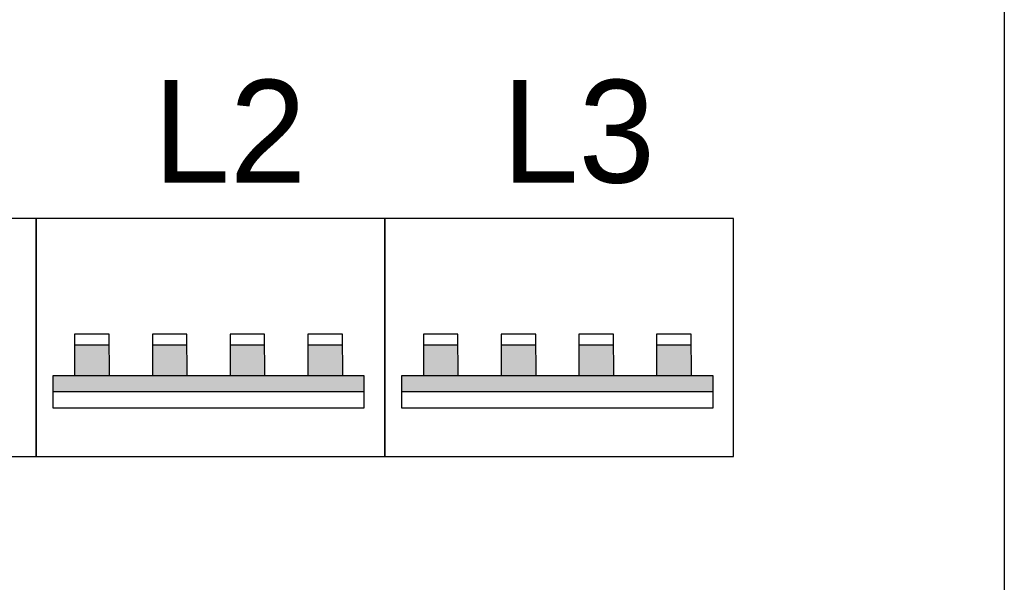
# Model space of a CAD drawing. Extents: x 0 to 210, y 0 to 297.
# Tile 66 of 68: x 136 to 153, y 206 to 216. Entities that reach past the tile are written whole.
import ezdxf

# ---------------------------------------------------------------- set-up
doc = ezdxf.new("R2010")
doc.units = 0
doc.layers.get('0').update_dxf_attribs({"linetype": 'CONTINUOUS'})
doc.layers.add('BL$4----', color=7, linetype='CONTINUOUS')
doc.layers.add('ET$1A---_TEKST', color=7, linetype='CONTINUOUS')
doc.styles.add('BURO-018', font='BUROFONT.shx', dxfattribs={"height": 1.8})

msp = doc.modelspace()

# ---------------------------------------------------------------- linework, layer by layer
for p, q in [((153.485, 218.998), (153.485, 144.986)), ((136.521, 212.489), (130.41, 212.489)), ((136.521, 208.323), (136.521, 212.489)), ((142.632, 212.489), (136.521, 212.489)), ((136.521, 212.489), (136.521, 208.323)), ((142.632, 208.323), (142.632, 212.489)), ((148.743, 212.489), (142.632, 212.489)), ((142.632, 212.489), (142.632, 208.323)), ((148.743, 208.323), (148.743, 212.489)), ((130.41, 208.323), (136.521, 208.323)), ((136.521, 208.323), (142.632, 208.323)), ((142.632, 208.323), (148.743, 208.323))]:
    msp.add_line(p, q)
at = {"layer": 'ET$1A---_TEKST'}
for p, q in [((137.197, 210.276), (137.801, 210.276)), ((138.559, 210.276), (139.163, 210.276)), ((139.92, 210.276), (140.525, 210.276)), ((141.282, 210.276), (141.887, 210.276)), ((143.308, 210.276), (143.912, 210.276)), ((144.67, 210.276), (145.274, 210.276)), ((146.031, 210.276), (146.636, 210.276)), ((147.393, 210.276), (147.998, 210.276)), ((136.818, 209.46), (142.266, 209.46)), ((142.929, 209.46), (148.377, 209.46))]:
    msp.add_line(p, q, dxfattribs=at)
for points in [[(137.197, 209.739), (137.807, 209.739), (137.801, 210.462), (137.197, 210.462)], [(138.559, 209.739), (139.169, 209.739), (139.163, 210.462), (138.559, 210.462)], [(139.92, 209.739), (140.531, 209.739), (140.525, 210.462), (139.92, 210.462)], [(141.282, 209.739), (141.893, 209.739), (141.887, 210.462), (141.282, 210.462)], [(143.308, 209.739), (143.918, 209.739), (143.912, 210.462), (143.308, 210.462)], [(144.67, 209.739), (145.28, 209.739), (145.274, 210.462), (144.67, 210.462)], [(146.031, 209.739), (146.642, 209.739), (146.636, 210.462), (146.031, 210.462)], [(147.393, 209.739), (148.004, 209.739), (147.998, 210.462), (147.393, 210.462)], [(136.818, 209.739), (142.266, 209.739), (142.266, 209.17), (136.818, 209.17)], [(142.929, 209.739), (148.377, 209.739), (148.377, 209.17), (142.929, 209.17)]]:
    msp.add_lwpolyline(points, close=True, dxfattribs=at)
for points in [[(137.197, 210.276), (137.197, 209.739), (137.801, 210.276), (137.807, 209.739)], [(138.559, 210.276), (138.559, 209.739), (139.163, 210.276), (139.169, 209.739)], [(139.92, 210.276), (139.92, 209.739), (140.525, 210.276), (140.531, 209.739)], [(141.282, 210.276), (141.282, 209.739), (141.887, 210.276), (141.893, 209.739)], [(143.308, 210.276), (143.308, 209.739), (143.912, 210.276), (143.918, 209.739)], [(144.67, 210.276), (144.67, 209.739), (145.274, 210.276), (145.28, 209.739)], [(146.031, 210.276), (146.031, 209.739), (146.636, 210.276), (146.642, 209.739)], [(147.393, 210.276), (147.393, 209.739), (147.998, 210.276), (148.004, 209.739)], [(136.818, 209.739), (136.818, 209.46), (142.266, 209.739), (142.266, 209.46)], [(142.929, 209.739), (142.929, 209.46), (148.377, 209.739), (148.377, 209.46)]]:
    msp.add_solid(points, dxfattribs=at)

# ---------------------------------------------------------------- texts
at = {"layer": 'BL$4----', "color": 1, "style": 'BURO-018'}
for s, p in [('L2', (138.576, 213.118)), ('L3', (144.687, 213.118))]:
    msp.add_text(s, height=1.8, dxfattribs=at).set_placement(p)

doc.saveas('drawing.dxf')
